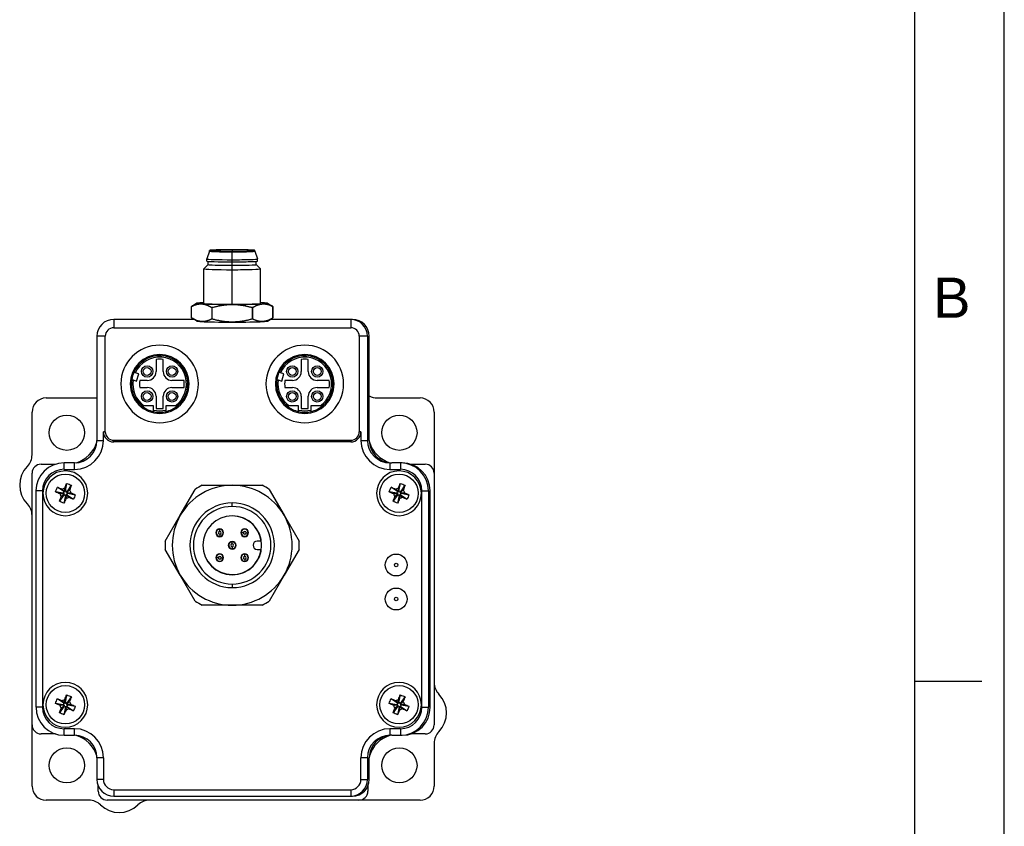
# Model space of a CAD drawing. Extents: x 0 to 21, y 0 to 16.
# Tile 4 of 5: x 15.5 to 21, y 3.2 to 7.7. Entities that reach past the tile are written whole.
import ezdxf

# ---------------------------------------------------------------- set-up
doc = ezdxf.new("R2010")
doc.units = 0
doc.header["$MEASUREMENT"] = 0
for name, color, linetype in [('CONTINUOUS', 7, 'CONTINUOUS'), ('TANGENT_EDGES', 7, 'CONTINUOUS'), ('VISIBLE', 7, 'CONTINUOUS')]:
    doc.layers.add(name, color=color, linetype=linetype)

# ---------------------------------------------------------------- blocks, each defined once
blk = doc.blocks.new('BLOCK20')
at = {"layer": 'CONTINUOUS'}
for p, q in [((21, 0), (21, 16)), ((20.5, 0.75), (20.5, 15.25)), ((20.5, 4), (20.875, 4))]:
    blk.add_line(p, q, dxfattribs=at)
at = {"layer": 'CONTINUOUS', "insert": (20.6026, 6.1387), "char_height": 0.224044, "attachment_point": 4}
blk.add_mtext('{\\fArial|b0|i0|c0|p0;\\C7;B}{\\fArial|b0|i0|c0|p0;\\C7;}', dxfattribs=at)

msp = doc.modelspace()

# ---------------------------------------------------------------- linework, layer by layer
at = {"layer": 'TANGENT_EDGES'}
for p, q in [((16.6909, 6.4061), (16.6909, 6.399)), ((16.6909, 6.3947), (16.6909, 6.3986)), ((16.6909, 6.3509), (16.6909, 6.3947)), ((16.6909, 6.3391), (16.6909, 6.3509)), ((16.6909, 6.3196), (16.6909, 6.3391)), ((16.6909, 6.2953), (16.6909, 6.3196)), ((16.6909, 6.1025), (16.6909, 6.2953)), ((16.0297, 6.0177), (16.0297, 5.9714)), ((17.3522, 6.0177), (17.3522, 5.9714)), ((15.9822, 5.924), (15.9359, 5.924)), ((17.4459, 5.924), (17.3996, 5.924)), ((15.9822, 5.3915), (15.9723, 5.3915)), ((17.4095, 5.3915), (17.3996, 5.3915)), ((15.9359, 5.3427), (15.9723, 5.3427)), ((16.0297, 5.3341), (16.0297, 5.344)), ((17.3522, 5.344), (17.3522, 5.3341)), ((17.4095, 5.3427), (17.4459, 5.3427)), ((15.7522, 5.1813), (15.7522, 5.2177)), ((15.8109, 5.1813), (15.8109, 5.2177)), ((17.5709, 5.2177), (17.5709, 5.1813)), ((17.6297, 5.2177), (17.6297, 5.1813)), ((15.6323, 5.0615), (15.5959, 5.0615)), ((17.7495, 5.0615), (17.7859, 5.0615)), ((16.6909, 4.9742), (16.6909, 4.9939)), ((16.6213, 4.847), (16.6213, 4.8476)), ((16.6213, 4.8352), (16.6213, 4.847)), ((16.6213, 4.8194), (16.6213, 4.8076)), ((16.6213, 4.8076), (16.6213, 4.807)), ((16.7408, 4.8273), (16.7403, 4.8273)), ((16.7527, 4.8273), (16.7408, 4.8273)), ((16.7684, 4.8273), (16.7802, 4.8273)), ((16.7802, 4.8273), (16.7808, 4.8273)), ((16.6909, 4.7774), (16.6909, 4.778)), ((16.6909, 4.7656), (16.6909, 4.7774)), ((16.6909, 4.7498), (16.6909, 4.738)), ((16.6909, 4.738), (16.6909, 4.7374)), ((16.6016, 4.6881), (16.6011, 4.6881)), ((16.6135, 4.6881), (16.6016, 4.6881)), ((16.6292, 4.6881), (16.641, 4.6881)), ((16.641, 4.6881), (16.6416, 4.6881)), ((16.7605, 4.7078), (16.7605, 4.7084)), ((16.7605, 4.696), (16.7605, 4.7078)), ((16.7605, 4.6802), (16.7605, 4.6684)), ((16.7605, 4.6684), (16.7605, 4.6678)), ((16.6909, 4.5412), (16.6909, 4.5215)), ((15.6323, 3.854), (15.5959, 3.854)), ((17.7495, 3.854), (17.7859, 3.854)), ((15.7522, 3.6977), (15.7522, 3.7341)), ((15.8109, 3.6977), (15.8109, 3.7341)), ((17.5709, 3.7341), (17.5709, 3.6977)), ((17.6297, 3.7341), (17.6297, 3.6977)), ((15.9723, 3.5727), (15.9359, 3.5727)), ((17.4459, 3.5727), (17.4095, 3.5727)), ((15.9723, 3.4515), (15.9359, 3.4515)), ((17.4095, 3.4515), (17.4459, 3.4515)), ((16.0297, 3.3941), (16.0297, 3.3577)), ((17.3522, 3.3941), (17.3522, 3.3577))]:
    msp.add_line(p, q, dxfattribs=at)
for centre in [(17.6059, 4.6477), (17.6059, 4.4577)]:
    msp.add_circle(centre, 0.00999, dxfattribs=at)
for centre, radius, start, end in [((16.2859, 5.6577), 0.1496, 305.3345, 155.5587), ((17.0959, 5.6577), 0.1496, 305.3345, 155.5587), ((16.2859, 5.6577), 0.1496, 171.4413, 234.6655), ((17.0959, 5.6577), 0.1496, 171.4413, 234.6655), ((16.2859, 5.6577), 0.1496, 256.6874, 283.3126), ((17.0959, 5.6577), 0.1496, 256.6874, 283.3126), ((16.6213, 4.8273), 0.00787, 90, 270), ((16.6213, 4.8273), 0.00787, 270, 90), ((16.7605, 4.8273), 0.00787, 360, 180), ((16.7605, 4.8273), 0.00787, 180, 360), ((16.6909, 4.7577), 0.00787, 90, 270), ((16.6909, 4.7577), 0.00787, 270, 90), ((16.6213, 4.6881), 0.00787, 0, 180), ((16.6213, 4.6881), 0.00787, 180, 0), ((16.7605, 4.6881), 0.00787, 90, 270), ((16.7605, 4.6881), 0.00787, 270, 90)]:
    msp.add_arc(centre, radius, start, end, dxfattribs=at)
at = {"layer": 'VISIBLE'}
for p, q in [((16.5649, 6.3986), (16.5492, 6.3554)), ((16.5649, 6.3986), (16.5649, 6.4025)), ((16.8169, 6.3986), (16.8169, 6.4025)), ((16.8169, 6.3986), (16.8327, 6.3554)), ((16.5571, 6.3239), (16.5335, 6.3004)), ((16.5492, 6.3435), (16.5492, 6.3553)), ((16.5571, 6.3238), (16.5571, 6.3421)), ((16.8248, 6.3238), (16.8248, 6.3421)), ((16.8248, 6.3239), (16.8483, 6.3004)), ((16.8327, 6.3435), (16.8327, 6.3553)), ((16.5335, 6.1074), (16.5335, 6.3002)), ((16.8484, 6.1074), (16.8484, 6.3002)), ((16.4944, 6.1078), (16.4706, 6.094)), ((16.8875, 6.1078), (16.9113, 6.094)), ((16.4646, 6.0261), (16.4646, 6.0904)), ((16.4646, 6.026), (16.4646, 6.0903)), ((16.5763, 6.0842), (16.5763, 6.02)), ((16.5791, 6.0842), (16.5763, 6.0842)), ((16.5791, 6.0199), (16.5791, 6.0842)), ((16.8027, 6.0842), (16.8027, 6.0199)), ((16.8055, 6.0842), (16.8027, 6.0842)), ((16.8055, 6.02), (16.8055, 6.0842)), ((16.9173, 6.0261), (16.9173, 6.0904)), ((16.9173, 6.0903), (16.9173, 6.026)), ((16.4787, 6.0177), (16.0297, 6.0177)), ((16.4944, 6.0087), (16.4706, 6.0224)), ((16.5791, 6.0199), (16.5763, 6.02)), ((16.8055, 6.02), (16.8027, 6.0199)), ((16.8875, 6.0087), (16.9113, 6.0224)), ((17.3522, 6.0177), (16.9031, 6.0177)), ((17.3622, 6.0177), (17.3522, 6.0177)), ((16.0297, 5.9714), (17.3522, 5.9714)), ((15.9359, 5.924), (15.9359, 5.3427)), ((15.9822, 5.3915), (15.9822, 5.924)), ((17.3996, 5.924), (17.3996, 5.3915)), ((17.4459, 5.924), (17.4459, 5.3427)), ((17.4559, 5.3427), (17.4559, 5.924)), ((16.2662, 5.7941), (16.2662, 5.7266)), ((16.3056, 5.7266), (16.3056, 5.7941)), ((17.0762, 5.7941), (17.0762, 5.7266)), ((17.1156, 5.7266), (17.1156, 5.7941)), ((16.1497, 5.7196), (16.1421, 5.7219)), ((16.1691, 5.7139), (16.1497, 5.7196)), ((16.9597, 5.7196), (16.9521, 5.7219)), ((16.9791, 5.7139), (16.9597, 5.7196)), ((16.1304, 5.6822), (16.138, 5.68)), ((16.138, 5.68), (16.1574, 5.6742)), ((16.1574, 5.6742), (16.1691, 5.7139)), ((16.217, 5.6774), (16.1755, 5.6774)), ((16.4223, 5.6774), (16.3548, 5.6774)), ((16.9404, 5.6822), (16.948, 5.68)), ((16.948, 5.68), (16.9674, 5.6742)), ((16.9674, 5.6742), (16.9791, 5.7139)), ((17.027, 5.6774), (16.9855, 5.6774)), ((17.2323, 5.6774), (17.1648, 5.6774)), ((16.1755, 5.638), (16.217, 5.638)), ((16.3548, 5.638), (16.4223, 5.638)), ((16.9855, 5.638), (17.027, 5.638)), ((17.1648, 5.638), (17.2323, 5.638)), ((15.6526, 5.5798), (15.9359, 5.5798)), ((16.2662, 5.5888), (16.2662, 5.5213)), ((16.3056, 5.5213), (16.3056, 5.5888)), ((17.0762, 5.5888), (17.0762, 5.5213)), ((17.1156, 5.5213), (17.1156, 5.5888)), ((17.5006, 5.5798), (17.7392, 5.5798)), ((15.5739, 5.2624), (15.5739, 5.501)), ((16.1873, 5.5357), (16.1864, 5.5357)), ((16.1994, 5.5357), (16.1873, 5.5357)), ((16.2515, 5.5357), (16.1994, 5.5357)), ((16.2515, 5.5121), (16.2515, 5.5357)), ((16.2515, 5.504), (16.2515, 5.5121)), ((16.3725, 5.5357), (16.3204, 5.5357)), ((16.3204, 5.5357), (16.3204, 5.5121)), ((16.3204, 5.5121), (16.3204, 5.504)), ((16.3855, 5.5357), (16.3725, 5.5357)), ((16.9973, 5.5357), (16.9964, 5.5357)), ((17.0094, 5.5357), (16.9973, 5.5357)), ((17.0615, 5.5357), (17.0094, 5.5357)), ((17.0615, 5.5121), (17.0615, 5.5357)), ((17.0615, 5.504), (17.0615, 5.5121)), ((17.1304, 5.5357), (17.1304, 5.5121)), ((17.1825, 5.5357), (17.1304, 5.5357)), ((17.1304, 5.5121), (17.1304, 5.504)), ((17.1955, 5.5357), (17.1825, 5.5357)), ((17.818, 5.501), (17.818, 5.1602)), ((15.9723, 5.3427), (15.9723, 5.3915)), ((17.4095, 5.3915), (17.4095, 5.3427)), ((16.0297, 5.344), (17.3522, 5.344)), ((17.3522, 5.3341), (16.0297, 5.3341)), ((15.6239, 5.2102), (15.7044, 5.2102)), ((15.8109, 5.2177), (15.7522, 5.2177)), ((15.7522, 5.1813), (15.8109, 5.1813)), ((17.5709, 5.2177), (17.5809, 5.2177)), ((17.5709, 5.1813), (17.6297, 5.1813)), ((17.6297, 5.2177), (17.5809, 5.2177)), ((17.6397, 5.2177), (17.6297, 5.2177)), ((17.6874, 5.2102), (17.768, 5.2102)), ((15.5739, 3.7552), (15.5739, 5.1602)), ((17.818, 5.1602), (17.818, 3.7552)), ((15.5959, 5.0615), (15.5959, 3.854)), ((15.6323, 5.0615), (15.6323, 3.854)), ((15.7471, 5.0475), (15.7048, 5.0557)), ((15.751, 5.057), (15.7153, 5.0811)), ((15.7568, 5.0546), (15.7415, 5.071)), ((15.751, 5.057), (15.7471, 5.0475)), ((15.7568, 5.0546), (15.751, 5.057)), ((15.7573, 5.0548), (15.7565, 5.0772)), ((15.7597, 5.0606), (15.7573, 5.0548)), ((15.7597, 5.0606), (15.7679, 5.1029)), ((15.7692, 5.0567), (15.7597, 5.0606)), ((15.7668, 5.0508), (15.7832, 5.0661)), ((15.7668, 5.0508), (15.7692, 5.0567)), ((15.7692, 5.0567), (15.7933, 5.0924)), ((16.4011, 4.925), (16.4846, 5.0697)), ((16.5239, 5.0924), (16.6909, 5.0924)), ((16.6909, 5.0924), (16.858, 5.0924)), ((16.8972, 5.0697), (16.9807, 4.925)), ((17.6091, 5.0475), (17.5668, 5.0557)), ((17.613, 5.057), (17.5773, 5.0811)), ((17.6188, 5.0546), (17.6035, 5.071)), ((17.613, 5.057), (17.6091, 5.0475)), ((17.6188, 5.0546), (17.613, 5.057)), ((17.6193, 5.0548), (17.6185, 5.0772)), ((17.6217, 5.0606), (17.6193, 5.0548)), ((17.6217, 5.0606), (17.6299, 5.1029)), ((17.6312, 5.0567), (17.6217, 5.0606)), ((17.6288, 5.0508), (17.6452, 5.0661)), ((17.6288, 5.0508), (17.6312, 5.0567)), ((17.6312, 5.0567), (17.6553, 5.0924)), ((17.7495, 3.854), (17.7495, 5.0615)), ((17.7859, 5.0615), (17.7859, 3.854)), ((17.7959, 3.854), (17.7959, 5.0615)), ((15.7507, 5.0388), (15.7265, 5.0031)), ((15.7529, 5.0451), (15.7304, 5.0443)), ((15.7531, 5.0446), (15.7366, 5.0293)), ((15.7471, 5.0475), (15.7529, 5.0451)), ((15.7531, 5.0446), (15.7507, 5.0388)), ((15.7507, 5.0388), (15.7601, 5.0348)), ((15.7601, 5.0348), (15.7519, 4.9925)), ((15.7529, 5.0451), (15.7531, 5.0446)), ((15.7573, 5.0548), (15.7568, 5.0546)), ((15.7601, 5.0348), (15.7625, 5.0407)), ((15.7625, 5.0407), (15.7631, 5.0409)), ((15.7625, 5.0407), (15.7634, 5.0182)), ((15.7631, 5.0409), (15.7689, 5.0385)), ((15.7631, 5.0409), (15.7783, 5.0244)), ((15.767, 5.0503), (15.7668, 5.0508)), ((15.767, 5.0503), (15.7894, 5.0511)), ((15.7728, 5.0479), (15.767, 5.0503)), ((15.7689, 5.0385), (15.7728, 5.0479)), ((15.7689, 5.0385), (15.8046, 5.0143)), ((15.7728, 5.0479), (15.8151, 5.0397)), ((17.6127, 5.0388), (17.5885, 5.0031)), ((17.6149, 5.0451), (17.5924, 5.0443)), ((17.6151, 5.0446), (17.5986, 5.0293)), ((17.6091, 5.0475), (17.6149, 5.0451)), ((17.6151, 5.0446), (17.6127, 5.0388)), ((17.6127, 5.0388), (17.6221, 5.0348)), ((17.6221, 5.0348), (17.6139, 4.9925)), ((17.6149, 5.0451), (17.6151, 5.0446)), ((17.6193, 5.0548), (17.6188, 5.0546)), ((17.6221, 5.0348), (17.6245, 5.0407)), ((17.6245, 5.0407), (17.6251, 5.0409)), ((17.6245, 5.0407), (17.6254, 5.0182)), ((17.6251, 5.0409), (17.6309, 5.0385)), ((17.6251, 5.0409), (17.6404, 5.0244)), ((17.629, 5.0503), (17.6288, 5.0508)), ((17.629, 5.0503), (17.6514, 5.0511)), ((17.6348, 5.0479), (17.629, 5.0503)), ((17.6309, 5.0385), (17.6348, 5.0479)), ((17.6309, 5.0385), (17.6666, 5.0143)), ((17.6348, 5.0479), (17.6771, 5.0397)), ((16.3176, 4.7804), (16.4011, 4.925)), ((16.9807, 4.925), (17.0643, 4.7804)), ((16.8526, 4.7813), (16.8307, 4.7813)), ((16.4011, 4.5904), (16.3176, 4.735)), ((16.8307, 4.7341), (16.8526, 4.7341)), ((17.0643, 4.735), (16.9807, 4.5904)), ((16.4846, 4.4457), (16.4011, 4.5904)), ((16.9807, 4.5904), (16.8972, 4.4457)), ((16.6909, 4.4231), (16.5239, 4.4231)), ((16.858, 4.4231), (16.6909, 4.4231)), ((15.7597, 3.8806), (15.7679, 3.9229)), ((15.7692, 3.8767), (15.7933, 3.9124)), ((17.6217, 3.8806), (17.6299, 3.9229)), ((17.6312, 3.8767), (17.6553, 3.9124)), ((15.7471, 3.8675), (15.7048, 3.8757)), ((15.751, 3.877), (15.7153, 3.9011)), ((15.7507, 3.8588), (15.7265, 3.8231)), ((15.7529, 3.8651), (15.7304, 3.8643)), ((15.7531, 3.8646), (15.7366, 3.8493)), ((15.7568, 3.8746), (15.7415, 3.891)), ((15.751, 3.877), (15.7471, 3.8675)), ((15.7471, 3.8675), (15.7529, 3.8651)), ((15.7531, 3.8646), (15.7507, 3.8588)), ((15.7507, 3.8588), (15.7601, 3.8548)), ((15.7568, 3.8746), (15.751, 3.877)), ((15.7601, 3.8548), (15.7519, 3.8125)), ((15.7529, 3.8651), (15.7531, 3.8646)), ((15.7573, 3.8748), (15.7565, 3.8972)), ((15.7573, 3.8748), (15.7568, 3.8746)), ((15.7597, 3.8806), (15.7573, 3.8748)), ((15.7692, 3.8767), (15.7597, 3.8806)), ((15.7601, 3.8548), (15.7625, 3.8607)), ((15.7625, 3.8607), (15.7631, 3.8609)), ((15.7625, 3.8607), (15.7634, 3.8382)), ((15.7631, 3.8609), (15.7689, 3.8585)), ((15.7631, 3.8609), (15.7783, 3.8444)), ((15.7668, 3.8708), (15.7832, 3.8861)), ((15.7668, 3.8708), (15.7692, 3.8767)), ((15.767, 3.8703), (15.7668, 3.8708)), ((15.767, 3.8703), (15.7894, 3.8711)), ((15.7728, 3.8679), (15.767, 3.8703)), ((15.7689, 3.8585), (15.7728, 3.8679)), ((15.7689, 3.8585), (15.8046, 3.8343)), ((15.7728, 3.8679), (15.8151, 3.8597)), ((17.6091, 3.8675), (17.5668, 3.8757)), ((17.613, 3.877), (17.5773, 3.9011)), ((17.6127, 3.8588), (17.5885, 3.8231)), ((17.6149, 3.8651), (17.5924, 3.8643)), ((17.6151, 3.8646), (17.5986, 3.8493)), ((17.6188, 3.8746), (17.6035, 3.891)), ((17.613, 3.877), (17.6091, 3.8675)), ((17.6091, 3.8675), (17.6149, 3.8651)), ((17.6151, 3.8646), (17.6127, 3.8588)), ((17.6127, 3.8588), (17.6221, 3.8548)), ((17.6188, 3.8746), (17.613, 3.877)), ((17.6221, 3.8548), (17.6139, 3.8125)), ((17.6149, 3.8651), (17.6151, 3.8646)), ((17.6193, 3.8748), (17.6185, 3.8972)), ((17.6193, 3.8748), (17.6188, 3.8746)), ((17.6217, 3.8806), (17.6193, 3.8748)), ((17.6312, 3.8767), (17.6217, 3.8806)), ((17.6221, 3.8548), (17.6245, 3.8607)), ((17.6245, 3.8607), (17.6251, 3.8609)), ((17.6245, 3.8607), (17.6254, 3.8382)), ((17.6251, 3.8609), (17.6404, 3.8444)), ((17.6251, 3.8609), (17.6309, 3.8585)), ((17.6288, 3.8708), (17.6452, 3.8861)), ((17.6288, 3.8708), (17.6312, 3.8767)), ((17.629, 3.8703), (17.6288, 3.8708)), ((17.629, 3.8703), (17.6514, 3.8711)), ((17.6348, 3.8679), (17.629, 3.8703)), ((17.6309, 3.8585), (17.6348, 3.8679)), ((17.6309, 3.8585), (17.6666, 3.8343)), ((17.6348, 3.8679), (17.6771, 3.8597)), ((15.5739, 3.4144), (15.5739, 3.7552)), ((15.7044, 3.7052), (15.6239, 3.7052)), ((15.8109, 3.7341), (15.7522, 3.7341)), ((15.7522, 3.6977), (15.8109, 3.6977)), ((17.6297, 3.7341), (17.5709, 3.7341)), ((17.5809, 3.6977), (17.5709, 3.6977)), ((17.5809, 3.6977), (17.6297, 3.6977)), ((17.6297, 3.6977), (17.6397, 3.6977)), ((17.768, 3.7052), (17.6874, 3.7052)), ((17.818, 3.6531), (17.818, 3.4144)), ((15.9359, 3.5727), (15.9359, 3.4515)), ((15.9723, 3.5727), (15.9723, 3.4515)), ((17.4095, 3.4515), (17.4095, 3.5727)), ((17.4459, 3.5727), (17.4459, 3.4515)), ((17.4559, 3.4515), (17.4559, 3.5727)), ((15.9434, 3.3857), (15.9434, 3.4148)), ((17.4485, 3.4148), (17.4485, 3.3857)), ((16.0297, 3.3941), (17.3522, 3.3941)), ((16.0297, 3.3577), (17.3522, 3.3577)), ((17.3522, 3.3577), (17.3622, 3.3577)), ((15.8913, 3.3357), (15.6526, 3.3357)), ((17.3985, 3.3357), (15.9934, 3.3357)), ((17.7392, 3.3357), (17.3985, 3.3357))]:
    msp.add_line(p, q, dxfattribs=at)
for centre, radius in [((16.2162, 5.7274), 0.0315), ((16.2162, 5.7274), 0.0217), ((16.3556, 5.7274), 0.0315), ((16.3556, 5.7274), 0.0217), ((17.0262, 5.7274), 0.0315), ((17.0262, 5.7274), 0.0217), ((17.1656, 5.7274), 0.0315), ((17.1656, 5.7274), 0.0217), ((16.2162, 5.588), 0.0315), ((16.2162, 5.588), 0.0217), ((16.3556, 5.588), 0.0315), ((16.3556, 5.588), 0.0217), ((17.0262, 5.588), 0.0315), ((17.0262, 5.588), 0.0217), ((17.1656, 5.588), 0.0315), ((17.1656, 5.588), 0.0217), ((15.768, 5.3857), 0.0984), ((17.6239, 5.3857), 0.0984), ((15.7599, 5.0477), 0.1071), ((17.6219, 5.0477), 0.1071), ((17.6059, 4.6477), 0.061), ((17.6059, 4.4577), 0.061), ((15.7599, 3.8677), 0.1071), ((17.6219, 3.8677), 0.1071), ((15.768, 3.5298), 0.0984), ((17.6239, 3.5298), 0.0984)]:
    msp.add_circle(centre, radius, dxfattribs=at)
for centre, radius, start, end in [((16.0297, 5.924), 0.0938, 90, 180), ((17.3522, 5.924), 0.0938, 0, 90), ((17.3622, 5.924), 0.0938, 0, 90), ((16.0297, 5.924), 0.0475, 90, 180), ((17.3522, 5.924), 0.0475, 0, 90), ((16.2859, 5.6577), 0.2165, 0, 180), ((17.0959, 5.6577), 0.2165, 0, 180), ((16.2859, 5.6577), 0.164, 0, 180), ((16.2859, 5.6577), 0.1575, 309.195, 155.9582), ((16.2859, 5.6577), 0.1378, 81.7868, 98.2132), ((17.0959, 5.6577), 0.164, 0, 180), ((17.0959, 5.6577), 0.1575, 309.195, 155.9582), ((17.0959, 5.6577), 0.1378, 81.7868, 98.2132), ((16.2859, 5.6577), 0.1575, 155.9582, 171.0418), ((16.217, 5.7266), 0.0492, 270, 0), ((16.3548, 5.7266), 0.0492, 180, 270), ((17.0959, 5.6577), 0.1575, 155.9582, 171.0418), ((17.027, 5.7266), 0.0492, 270, 0), ((17.1648, 5.7266), 0.0492, 180, 270), ((16.2859, 5.6577), 0.1575, 171.0418, 230.805), ((16.2859, 5.6577), 0.1122, 169.8958, 190.1042), ((16.2859, 5.6577), 0.1378, 351.7868, 8.2132), ((17.0959, 5.6577), 0.1575, 171.0418, 230.805), ((17.0959, 5.6577), 0.1122, 169.8958, 190.1042), ((17.0959, 5.6577), 0.1378, 351.7868, 8.2132), ((16.2859, 5.6577), 0.2165, 180, 0), ((16.2859, 5.6577), 0.164, 180, 0), ((16.217, 5.5888), 0.0492, 0, 90), ((16.3548, 5.5888), 0.0492, 90, 180), ((17.0959, 5.6577), 0.2165, 180, 0), ((17.0959, 5.6577), 0.164, 180, 0), ((17.027, 5.5888), 0.0492, 0, 90), ((17.1648, 5.5888), 0.0492, 90, 180), ((15.6526, 5.501), 0.0787, 90, 180), ((17.5006, 5.6723), 0.0925, 241.1519, 270), ((17.7392, 5.501), 0.0787, 0, 90), ((16.2859, 5.6577), 0.1575, 230.805, 257.3644), ((16.2859, 5.6577), 0.1575, 257.3644, 282.6356), ((16.2859, 5.6577), 0.1378, 261.7868, 278.2132), ((16.2859, 5.6577), 0.1575, 282.6356, 309.195), ((17.0959, 5.6577), 0.1575, 230.805, 257.3644), ((17.0959, 5.6577), 0.1575, 257.3644, 282.6356), ((17.0959, 5.6577), 0.1378, 261.7868, 278.2132), ((17.0959, 5.6577), 0.1575, 282.6356, 309.195), ((16.0297, 5.3915), 0.0574, 180, 270), ((16.0297, 5.3915), 0.0475, 180, 270), ((17.3522, 5.3915), 0.0475, 270, 0), ((17.3522, 5.3915), 0.0574, 270, 0), ((15.8109, 5.3427), 0.1614, 270, 0), ((15.8109, 5.3427), 0.125, 270, 0), ((15.7688, 5.3849), 0.1746, 287.2438, 342.7562), ((17.5709, 5.3427), 0.1614, 180, 270), ((17.5709, 5.3427), 0.125, 180, 270), ((17.5809, 5.3427), 0.125, 180, 270), ((17.6231, 5.3849), 0.1746, 197.2438, 252.7562), ((15.4814, 5.2624), 0.0925, 315.6491, 0), ((15.6545, 5.0931), 0.1496, 135.6491, 224.3509), ((15.6239, 5.1602), 0.05, 90, 180), ((15.7522, 5.0615), 0.1563, 90, 180), ((15.7522, 5.0615), 0.1199, 90, 180), ((15.7599, 5.0477), 0.125, 360, 180), ((17.6219, 5.0477), 0.125, 0, 180), ((17.6297, 5.0615), 0.1562, 0, 90), ((17.6297, 5.0615), 0.1199, 0, 90), ((17.6397, 5.0615), 0.1562, 360, 90), ((17.768, 5.1602), 0.05, 0, 90), ((16.6909, 4.7577), 0.3346, 90, 150), ((16.6909, 4.7577), 0.374, 116.5254, 123.4746), ((16.6909, 4.7577), 0.3346, 30, 90), ((16.6909, 4.7577), 0.374, 56.5254, 63.4746), ((15.7599, 5.0477), 0.125, 180, 360), ((17.6219, 5.0477), 0.125, 180, 0), ((15.4814, 4.9238), 0.0925, 0, 44.3509), ((16.6909, 4.7577), 0.2362, 90, 270), ((16.6909, 4.7577), 0.2165, 90, 270), ((16.6909, 4.7577), 0.2362, 270, 90), ((16.6909, 4.7577), 0.2165, 270, 90), ((16.6909, 4.7577), 0.3346, 150, 210), ((16.6909, 4.7577), 0.1644, 90, 270), ((16.6909, 4.7577), 0.1634, 90, 270), ((16.6909, 4.7577), 0.1644, 270, 90), ((16.6909, 4.7577), 0.1634, 8.3129, 90), ((16.6909, 4.7577), 0.3346, 330, 30), ((16.6213, 4.8273), 0.0217, 90, 270), ((16.6213, 4.8273), 0.0203, 90, 270), ((16.6213, 4.8273), 0.0197, 90, 270), ((16.6213, 4.8273), 0.0217, 270, 90), ((16.6213, 4.8273), 0.0203, 270, 90), ((16.6213, 4.8273), 0.0197, 270, 90), ((16.7605, 4.8273), 0.0217, 90, 270), ((16.7605, 4.8273), 0.0203, 360, 180), ((16.7605, 4.8273), 0.0197, 360, 180), ((16.7605, 4.8273), 0.0217, 270, 90), ((16.7605, 4.8273), 0.0203, 180, 360), ((16.7605, 4.8273), 0.0197, 180, 360), ((16.8307, 4.7577), 0.0236, 90, 270), ((16.6909, 4.7577), 0.374, 176.5254, 183.4746), ((16.6909, 4.7577), 0.0217, 90, 270), ((16.6909, 4.7577), 0.0203, 90, 270), ((16.6909, 4.7577), 0.0197, 90, 270), ((16.6909, 4.7577), 0.0217, 270, 90), ((16.6909, 4.7577), 0.0203, 270, 90), ((16.6909, 4.7577), 0.0197, 270, 90), ((16.6909, 4.7577), 0.1634, 270, 351.6871), ((16.6909, 4.7577), 0.374, 356.5254, 3.4746), ((16.6213, 4.6881), 0.0217, 90, 270), ((16.6213, 4.6881), 0.0203, 0, 180), ((16.6213, 4.6881), 0.0203, 180, 0), ((16.6213, 4.6881), 0.0197, 0, 180), ((16.6213, 4.6881), 0.0197, 180, 0), ((16.6213, 4.6881), 0.0217, 270, 90), ((16.7605, 4.6881), 0.0217, 90, 270), ((16.7605, 4.6881), 0.0203, 90, 270), ((16.7605, 4.6881), 0.0197, 90, 270), ((16.7605, 4.6881), 0.0217, 270, 90), ((16.7605, 4.6881), 0.0203, 270, 90), ((16.7605, 4.6881), 0.0197, 270, 90), ((16.6909, 4.7577), 0.3346, 210, 270), ((16.6909, 4.7577), 0.3346, 270, 330), ((16.6909, 4.7577), 0.374, 236.5254, 243.4746), ((16.6909, 4.7577), 0.374, 296.5254, 303.4746), ((15.7599, 3.8677), 0.125, 360, 180), ((17.6219, 3.8677), 0.125, 360, 180), ((17.9105, 3.9916), 0.0925, 180, 224.3509), ((17.7374, 3.8223), 0.1496, 315.6491, 44.3509), ((15.7522, 3.854), 0.1562, 180, 270), ((15.7522, 3.854), 0.1199, 180, 270), ((15.7599, 3.8677), 0.125, 180, 360), ((17.6219, 3.8677), 0.125, 180, 360), ((17.6297, 3.854), 0.1199, 270, 360), ((17.6297, 3.854), 0.1562, 270, 360), ((17.6397, 3.854), 0.1563, 270, 360), ((15.6239, 3.7552), 0.05, 180, 270), ((17.768, 3.7552), 0.05, 270, 360), ((15.8109, 3.5727), 0.1614, 360, 90), ((15.8109, 3.5727), 0.125, 360, 90), ((15.7688, 3.5305), 0.1746, 17.2438, 72.7562), ((17.5709, 3.5727), 0.1614, 90, 180), ((17.5709, 3.5727), 0.125, 90, 180), ((17.5809, 3.5727), 0.125, 90, 180), ((17.6231, 3.5305), 0.1746, 107.2438, 162.7562), ((17.9105, 3.6531), 0.0925, 135.6491, 180), ((15.6526, 3.4144), 0.0787, 180, 270), ((16.0297, 3.4515), 0.0938, 180, 270), ((16.0297, 3.4515), 0.0574, 180, 270), ((17.3522, 3.4515), 0.0574, 270, 360), ((17.3522, 3.4515), 0.0938, 270, 360), ((17.3622, 3.4515), 0.0938, 270, 360), ((17.7392, 3.4144), 0.0787, 270, 0), ((15.9934, 3.3857), 0.05, 180, 270), ((17.3985, 3.3857), 0.05, 270, 360), ((15.8913, 3.2431), 0.0925, 45.6491, 90), ((16.0605, 3.4163), 0.1496, 225.6491, 314.3509), ((16.2298, 3.2431), 0.0925, 90, 134.3509)]:
    msp.add_arc(centre, radius, start, end, dxfattribs=at)
for centre, major_axis, start_param, end_param in [((16.6909, 6.4025), (-0.126, 0), -1.570796, 0), ((16.6909, 6.4025), (-0.126, 0), 0, 1.570796), ((16.6909, 6.3986), (-0.126, 0), 0, 1.570796), ((16.6909, 6.4025), (-0.1142, 0), -1.570796, 0), ((16.6909, 6.4025), (-0.1142, 0), 0, 1.570796), ((16.6909, 6.4025), (-0.126, 0), -3.141593, -1.570796), ((16.6909, 6.4025), (-0.1142, 0), -3.141593, -1.570796), ((16.6909, 6.4025), (-0.126, 0), 1.570796, 3.141593), ((16.6909, 6.4025), (-0.1142, 0), 1.570796, 3.141593), ((16.6909, 6.3986), (-0.126, 0), 1.570796, 3.141593), ((16.6909, 6.3553), (-0.1417, 0), -0.011428, 0), ((16.6909, 6.3553), (-0.1417, 0), 0, 1.570796), ((16.6909, 6.3435), (-0.1417, 0), 0, 1.570796), ((16.6909, 6.3238), (-0.1339, 0), 0, 1.570796), ((16.6909, 6.3553), (-0.1417, 0), 1.570796, 3.141593), ((16.6909, 6.3435), (-0.1417, 0), 1.570796, 3.141593), ((16.6909, 6.3238), (-0.1339, 0), 1.570796, 3.141593), ((16.6909, 6.3553), (-0.1417, 0), -3.141593, -3.130165), ((16.6909, 6.3002), (-0.1575, 0), -0.031431, 0), ((16.6909, 6.3002), (-0.1575, 0), 0, 1.570796), ((16.6909, 6.3002), (-0.1575, 0), 1.570796, 3.141593), ((16.6909, 6.3002), (-0.1575, 0), 3.141593, 3.173024), ((16.6909, 6.1074), (-0.1969, 0), -0.054459, 0.523599), ((16.6909, 6.1074), (-0.1969, 0), -0.523599, -0.054459), ((16.6909, 6.1074), (-0.1969, 0), -0.643501, -0.523599), ((16.6909, 6.1074), (-0.1969, 0), 0.523599, 1.570796), ((16.6909, 6.1074), (-0.1575, 0), 0, 1.570796), ((16.6909, 6.1074), (-0.1575, 0), 1.570796, 3.141593), ((16.6909, 6.1074), (-0.1969, 0), 1.570796, 2.617994), ((16.6909, 6.1074), (-0.1969, 0), -2.617994, -2.498092), ((16.6909, 6.1074), (-0.1969, 0), -3.087134, -2.617994), ((16.6909, 6.1074), (-0.1969, 0), 2.617994, 3.196051), ((16.6909, 6.0904), (-0.2264, 0), 0, 0.007124), ((16.6909, 6.0904), (-0.2264, 0), -0.007124, 0), ((16.6909, 6.0904), (-0.2264, 0), 3.141593, 3.148716), ((16.6909, 6.0904), (-0.2264, 0), 3.134469, 3.141593), ((16.6909, 6.0261), (-0.2264, 0), 0, 0.007124), ((16.6909, 6.009), (-0.1969, 0), 0.054459, 0.523599), ((16.6909, 6.009), (-0.1969, 0), 0.523599, 1.570796), ((16.6909, 6.009), (-0.1969, 0), 1.570796, 2.617994), ((16.6909, 6.009), (-0.1969, 0), 2.617994, 3.087134), ((16.6909, 6.0261), (-0.2264, 0), 3.134469, 3.141593)]:
    msp.add_ellipse(centre, major_axis=major_axis, ratio=0.031411, start_param=start_param, end_param=end_param, dxfattribs=at)
for points, weights in [([(16.4646, 6.0903), (16.4945, 6.1057), (16.5205, 6.1043)], [1, 1.03682206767, 1]), ([(16.5205, 6.1043), (16.5465, 6.1029), (16.5763, 6.0842)], [1, 1.03682206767, 1]), ([(16.5791, 6.0842), (16.6389, 6.1012), (16.6909, 6.1012)], [1, 1.03682206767, 1]), ([(16.6909, 6.1012), (16.7429, 6.1012), (16.8027, 6.0842)], [1, 1.03682206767, 1]), ([(16.8055, 6.0842), (16.8354, 6.1029), (16.8614, 6.1043)], [1, 1.03682206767, 1]), ([(16.8614, 6.1043), (16.8874, 6.1057), (16.9173, 6.0903)], [1, 1.03682206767, 1]), ([(16.4706, 6.094), (16.4676, 6.0923), (16.4646, 6.0904)], [1.00653592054, 1.00362478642, 1]), ([(16.9173, 6.0904), (16.9143, 6.0923), (16.9113, 6.094)], [1, 1.00362478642, 1.00653592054]), ([(16.4706, 6.0224), (16.4676, 6.0241), (16.4646, 6.026)], [1.00653592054, 1.00362478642, 1]), ([(16.5205, 6.006), (16.4969, 6.0072), (16.4706, 6.0224)], [1, 1.03319728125, 1.00653592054]), ([(16.5763, 6.02), (16.5465, 6.0045), (16.5205, 6.006)], [1, 1.03682206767, 1]), ([(16.6909, 6.0029), (16.6389, 6.0029), (16.5791, 6.0199)], [1, 1.03682206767, 1]), ([(16.8027, 6.0199), (16.7429, 6.0029), (16.6909, 6.0029)], [1, 1.03682206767, 1]), ([(16.8614, 6.006), (16.8354, 6.0045), (16.8055, 6.02)], [1, 1.03682206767, 1]), ([(16.9113, 6.0224), (16.8849, 6.0072), (16.8614, 6.006)], [1.00653592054, 1.03319728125, 1]), ([(16.9173, 6.026), (16.9143, 6.0241), (16.9113, 6.0224)], [1, 1.00362478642, 1.00653592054])]:
    msp.add_rational_spline(points, weights, degree=2, dxfattribs=at)
for points, knots in [([(15.7048, 5.0557), (15.7063, 5.06), (15.708, 5.0643), (15.7115, 5.0727), (15.7134, 5.0769), (15.7153, 5.0811)], [0, 0, 0, 0, 0.03491193, 0.03491193, 0.06984553, 0.06984553, 0.06984553, 0.06984553]), ([(15.7304, 5.0443), (15.7259, 5.0462), (15.7214, 5.0482), (15.7129, 5.052), (15.7088, 5.0539), (15.7048, 5.0557)], [0, 0, 0, 0, 0.03769119, 0.03769119, 0.07259017, 0.07259017, 0.07259017, 0.07259017]), ([(15.7153, 5.0811), (15.7194, 5.0796), (15.7235, 5.078), (15.7323, 5.0746), (15.7369, 5.0728), (15.7415, 5.071)], [0, 0, 0, 0, 0.03447207, 0.03447207, 0.07259019, 0.07259019, 0.07259019, 0.07259019]), ([(15.7415, 5.071), (15.744, 5.0721), (15.7465, 5.0731), (15.7515, 5.0752), (15.754, 5.0762), (15.7565, 5.0772)], [0, 0, 0, 0, 0.02060525, 0.02060525, 0.0412124, 0.0412124, 0.0412124, 0.0412124]), ([(15.7565, 5.0772), (15.7584, 5.0817), (15.7604, 5.0862), (15.7642, 5.0948), (15.7661, 5.0988), (15.7679, 5.1029)], [0, 0, 0, 0, 0.03769119, 0.03769119, 0.07259017, 0.07259017, 0.07259017, 0.07259017]), ([(15.7679, 5.1029), (15.7722, 5.1013), (15.7765, 5.0996), (15.785, 5.0961), (15.7892, 5.0943), (15.7933, 5.0924)], [0, 0, 0, 0, 0.03491193, 0.03491193, 0.06984553, 0.06984553, 0.06984553, 0.06984553]), ([(15.7933, 5.0924), (15.7918, 5.0882), (15.7902, 5.0841), (15.7869, 5.0754), (15.7851, 5.0708), (15.7832, 5.0661)], [0, 0, 0, 0, 0.03447207, 0.03447207, 0.07259019, 0.07259019, 0.07259019, 0.07259019]), ([(15.7832, 5.0661), (15.7843, 5.0636), (15.7853, 5.0612), (15.7874, 5.0562), (15.7884, 5.0537), (15.7894, 5.0511)], [0, 0, 0, 0, 0.02060525, 0.02060525, 0.0412124, 0.0412124, 0.0412124, 0.0412124]), ([(17.5668, 5.0557), (17.5683, 5.06), (17.57, 5.0643), (17.5735, 5.0727), (17.5754, 5.0769), (17.5773, 5.0811)], [0, 0, 0, 0, 0.03491193, 0.03491193, 0.06984553, 0.06984553, 0.06984553, 0.06984553]), ([(17.5924, 5.0443), (17.5879, 5.0462), (17.5834, 5.0482), (17.5749, 5.052), (17.5708, 5.0539), (17.5668, 5.0557)], [0, 0, 0, 0, 0.03769119, 0.03769119, 0.07259017, 0.07259017, 0.07259017, 0.07259017]), ([(17.5773, 5.0811), (17.5814, 5.0796), (17.5855, 5.078), (17.5943, 5.0746), (17.5989, 5.0728), (17.6035, 5.071)], [0, 0, 0, 0, 0.03447207, 0.03447207, 0.07259019, 0.07259019, 0.07259019, 0.07259019]), ([(17.6035, 5.071), (17.606, 5.0721), (17.6085, 5.0731), (17.6135, 5.0752), (17.616, 5.0762), (17.6185, 5.0772)], [0, 0, 0, 0, 0.02060525, 0.02060525, 0.0412124, 0.0412124, 0.0412124, 0.0412124]), ([(17.6185, 5.0772), (17.6205, 5.0817), (17.6224, 5.0862), (17.6262, 5.0948), (17.6281, 5.0988), (17.6299, 5.1029)], [0, 0, 0, 0, 0.03769119, 0.03769119, 0.07259017, 0.07259017, 0.07259017, 0.07259017]), ([(17.6299, 5.1029), (17.6342, 5.1013), (17.6385, 5.0996), (17.647, 5.0961), (17.6512, 5.0943), (17.6553, 5.0924)], [0, 0, 0, 0, 0.03491193, 0.03491193, 0.06984553, 0.06984553, 0.06984553, 0.06984553]), ([(17.6553, 5.0924), (17.6538, 5.0882), (17.6522, 5.0841), (17.6489, 5.0754), (17.6471, 5.0708), (17.6452, 5.0661)], [0, 0, 0, 0, 0.03447207, 0.03447207, 0.07259019, 0.07259019, 0.07259019, 0.07259019]), ([(17.6452, 5.0661), (17.6463, 5.0636), (17.6474, 5.0612), (17.6494, 5.0562), (17.6504, 5.0537), (17.6514, 5.0511)], [0, 0, 0, 0, 0.02060525, 0.02060525, 0.0412124, 0.0412124, 0.0412124, 0.0412124]), ([(15.7265, 5.0031), (15.7281, 5.0072), (15.7296, 5.0113), (15.733, 5.0201), (15.7348, 5.0247), (15.7366, 5.0293)], [0, 0, 0, 0, 0.03447207, 0.03447207, 0.07259019, 0.07259019, 0.07259019, 0.07259019]), ([(15.7519, 4.9925), (15.7476, 4.9941), (15.7434, 4.9958), (15.7349, 4.9993), (15.7307, 5.0012), (15.7265, 5.0031)], [0, 0, 0, 0, 0.03491193, 0.03491193, 0.06984553, 0.06984553, 0.06984553, 0.06984553]), ([(15.7366, 5.0293), (15.7356, 5.0318), (15.7345, 5.0343), (15.7324, 5.0393), (15.7314, 5.0418), (15.7304, 5.0443)], [0, 0, 0, 0, 0.02060525, 0.02060525, 0.0412124, 0.0412124, 0.0412124, 0.0412124]), ([(15.7634, 5.0182), (15.7614, 5.0137), (15.7594, 5.0092), (15.7556, 5.0007), (15.7538, 4.9966), (15.7519, 4.9925)], [0, 0, 0, 0, 0.03769119, 0.03769119, 0.07259017, 0.07259017, 0.07259017, 0.07259017]), ([(15.7783, 5.0244), (15.7759, 5.0233), (15.7734, 5.0223), (15.7684, 5.0202), (15.7659, 5.0192), (15.7634, 5.0182)], [0, 0, 0, 0, 0.02060525, 0.02060525, 0.0412124, 0.0412124, 0.0412124, 0.0412124]), ([(15.8046, 5.0143), (15.8005, 5.0159), (15.7963, 5.0174), (15.7876, 5.0208), (15.783, 5.0226), (15.7783, 5.0244)], [0, 0, 0, 0, 0.03447207, 0.03447207, 0.07259019, 0.07259019, 0.07259019, 0.07259019]), ([(15.7894, 5.0511), (15.7939, 5.0492), (15.7984, 5.0472), (15.807, 5.0434), (15.8111, 5.0416), (15.8151, 5.0397)], [0, 0, 0, 0, 0.03769119, 0.03769119, 0.07259017, 0.07259017, 0.07259017, 0.07259017]), ([(15.8151, 5.0397), (15.8135, 5.0354), (15.8118, 5.0312), (15.8083, 5.0227), (15.8065, 5.0185), (15.8046, 5.0143)], [0, 0, 0, 0, 0.03491193, 0.03491193, 0.06984553, 0.06984553, 0.06984553, 0.06984553]), ([(17.5885, 5.0031), (17.5901, 5.0072), (17.5916, 5.0113), (17.595, 5.0201), (17.5968, 5.0247), (17.5986, 5.0293)], [0, 0, 0, 0, 0.03447207, 0.03447207, 0.07259019, 0.07259019, 0.07259019, 0.07259019]), ([(17.6139, 4.9925), (17.6096, 4.9941), (17.6054, 4.9958), (17.5969, 4.9993), (17.5927, 5.0012), (17.5885, 5.0031)], [0, 0, 0, 0, 0.03491193, 0.03491193, 0.06984553, 0.06984553, 0.06984553, 0.06984553]), ([(17.5986, 5.0293), (17.5976, 5.0318), (17.5965, 5.0343), (17.5944, 5.0393), (17.5934, 5.0418), (17.5924, 5.0443)], [0, 0, 0, 0, 0.02060525, 0.02060525, 0.0412124, 0.0412124, 0.0412124, 0.0412124]), ([(17.6254, 5.0182), (17.6234, 5.0137), (17.6214, 5.0092), (17.6176, 5.0007), (17.6158, 4.9966), (17.6139, 4.9925)], [0, 0, 0, 0, 0.03769119, 0.03769119, 0.07259017, 0.07259017, 0.07259017, 0.07259017]), ([(17.6404, 5.0244), (17.6379, 5.0233), (17.6354, 5.0223), (17.6304, 5.0202), (17.6279, 5.0192), (17.6254, 5.0182)], [0, 0, 0, 0, 0.02060525, 0.02060525, 0.0412124, 0.0412124, 0.0412124, 0.0412124]), ([(17.6666, 5.0143), (17.6625, 5.0159), (17.6583, 5.0174), (17.6496, 5.0208), (17.645, 5.0226), (17.6404, 5.0244)], [0, 0, 0, 0, 0.03447207, 0.03447207, 0.07259019, 0.07259019, 0.07259019, 0.07259019]), ([(17.6514, 5.0511), (17.6559, 5.0492), (17.6604, 5.0472), (17.669, 5.0434), (17.6731, 5.0416), (17.6771, 5.0397)], [0, 0, 0, 0, 0.03769119, 0.03769119, 0.07259017, 0.07259017, 0.07259017, 0.07259017]), ([(17.6771, 5.0397), (17.6755, 5.0354), (17.6738, 5.0312), (17.6703, 5.0227), (17.6685, 5.0185), (17.6666, 5.0143)], [0, 0, 0, 0, 0.03491193, 0.03491193, 0.06984553, 0.06984553, 0.06984553, 0.06984553]), ([(15.7565, 3.8972), (15.7584, 3.9017), (15.7604, 3.9062), (15.7642, 3.9148), (15.7661, 3.9188), (15.7679, 3.9229)], [0, 0, 0, 0, 0.03769119, 0.03769119, 0.07259017, 0.07259017, 0.07259017, 0.07259017]), ([(15.7679, 3.9229), (15.7722, 3.9213), (15.7765, 3.9196), (15.785, 3.9161), (15.7892, 3.9143), (15.7933, 3.9124)], [0, 0, 0, 0, 0.03491193, 0.03491193, 0.06984553, 0.06984553, 0.06984553, 0.06984553]), ([(15.7933, 3.9124), (15.7918, 3.9082), (15.7902, 3.9041), (15.7869, 3.8954), (15.7851, 3.8908), (15.7832, 3.8861)], [0, 0, 0, 0, 0.03447207, 0.03447207, 0.07259019, 0.07259019, 0.07259019, 0.07259019]), ([(17.6185, 3.8972), (17.6205, 3.9017), (17.6224, 3.9062), (17.6262, 3.9148), (17.6281, 3.9188), (17.6299, 3.9229)], [0, 0, 0, 0, 0.03769119, 0.03769119, 0.07259017, 0.07259017, 0.07259017, 0.07259017]), ([(17.6299, 3.9229), (17.6342, 3.9213), (17.6385, 3.9196), (17.647, 3.9161), (17.6512, 3.9143), (17.6553, 3.9124)], [0, 0, 0, 0, 0.03491193, 0.03491193, 0.06984553, 0.06984553, 0.06984553, 0.06984553]), ([(17.6553, 3.9124), (17.6538, 3.9082), (17.6522, 3.9041), (17.6489, 3.8954), (17.6471, 3.8908), (17.6452, 3.8861)], [0, 0, 0, 0, 0.03447207, 0.03447207, 0.07259019, 0.07259019, 0.07259019, 0.07259019]), ([(15.7048, 3.8757), (15.7063, 3.88), (15.708, 3.8843), (15.7115, 3.8927), (15.7134, 3.8969), (15.7153, 3.9011)], [0, 0, 0, 0, 0.03491193, 0.03491193, 0.06984553, 0.06984553, 0.06984553, 0.06984553]), ([(15.7304, 3.8643), (15.7259, 3.8662), (15.7214, 3.8682), (15.7129, 3.872), (15.7088, 3.8739), (15.7048, 3.8757)], [0, 0, 0, 0, 0.03769119, 0.03769119, 0.07259017, 0.07259017, 0.07259017, 0.07259017]), ([(15.7153, 3.9011), (15.7194, 3.8996), (15.7235, 3.898), (15.7323, 3.8946), (15.7369, 3.8928), (15.7415, 3.891)], [0, 0, 0, 0, 0.03447207, 0.03447207, 0.07259019, 0.07259019, 0.07259019, 0.07259019]), ([(15.7265, 3.8231), (15.7281, 3.8272), (15.7296, 3.8313), (15.733, 3.8401), (15.7348, 3.8447), (15.7366, 3.8493)], [0, 0, 0, 0, 0.03447207, 0.03447207, 0.07259019, 0.07259019, 0.07259019, 0.07259019]), ([(15.7366, 3.8493), (15.7356, 3.8518), (15.7345, 3.8543), (15.7324, 3.8593), (15.7314, 3.8618), (15.7304, 3.8643)], [0, 0, 0, 0, 0.02060525, 0.02060525, 0.0412124, 0.0412124, 0.0412124, 0.0412124]), ([(15.7415, 3.891), (15.744, 3.8921), (15.7465, 3.8931), (15.7515, 3.8952), (15.754, 3.8962), (15.7565, 3.8972)], [0, 0, 0, 0, 0.02060525, 0.02060525, 0.0412124, 0.0412124, 0.0412124, 0.0412124]), ([(15.7832, 3.8861), (15.7843, 3.8836), (15.7853, 3.8812), (15.7874, 3.8762), (15.7884, 3.8737), (15.7894, 3.8711)], [0, 0, 0, 0, 0.02060525, 0.02060525, 0.0412124, 0.0412124, 0.0412124, 0.0412124]), ([(15.7894, 3.8711), (15.7939, 3.8692), (15.7984, 3.8672), (15.807, 3.8634), (15.8111, 3.8616), (15.8151, 3.8597)], [0, 0, 0, 0, 0.03769119, 0.03769119, 0.07259017, 0.07259017, 0.07259017, 0.07259017]), ([(15.8151, 3.8597), (15.8135, 3.8554), (15.8118, 3.8512), (15.8083, 3.8427), (15.8065, 3.8385), (15.8046, 3.8343)], [0, 0, 0, 0, 0.03491193, 0.03491193, 0.06984553, 0.06984553, 0.06984553, 0.06984553]), ([(17.5668, 3.8757), (17.5683, 3.88), (17.57, 3.8843), (17.5735, 3.8927), (17.5754, 3.8969), (17.5773, 3.9011)], [0, 0, 0, 0, 0.03491193, 0.03491193, 0.06984553, 0.06984553, 0.06984553, 0.06984553]), ([(17.5924, 3.8643), (17.5879, 3.8662), (17.5834, 3.8682), (17.5749, 3.872), (17.5708, 3.8739), (17.5668, 3.8757)], [0, 0, 0, 0, 0.03769119, 0.03769119, 0.07259017, 0.07259017, 0.07259017, 0.07259017]), ([(17.5773, 3.9011), (17.5814, 3.8996), (17.5855, 3.898), (17.5943, 3.8946), (17.5989, 3.8928), (17.6035, 3.891)], [0, 0, 0, 0, 0.03447207, 0.03447207, 0.07259019, 0.07259019, 0.07259019, 0.07259019]), ([(17.5885, 3.8231), (17.5901, 3.8272), (17.5916, 3.8313), (17.595, 3.8401), (17.5968, 3.8447), (17.5986, 3.8493)], [0, 0, 0, 0, 0.03447207, 0.03447207, 0.07259019, 0.07259019, 0.07259019, 0.07259019]), ([(17.5986, 3.8493), (17.5976, 3.8518), (17.5965, 3.8543), (17.5944, 3.8593), (17.5934, 3.8618), (17.5924, 3.8643)], [0, 0, 0, 0, 0.02060525, 0.02060525, 0.0412124, 0.0412124, 0.0412124, 0.0412124]), ([(17.6035, 3.891), (17.606, 3.8921), (17.6085, 3.8931), (17.6135, 3.8952), (17.616, 3.8962), (17.6185, 3.8972)], [0, 0, 0, 0, 0.02060525, 0.02060525, 0.0412124, 0.0412124, 0.0412124, 0.0412124]), ([(17.6452, 3.8861), (17.6463, 3.8836), (17.6474, 3.8812), (17.6494, 3.8762), (17.6504, 3.8737), (17.6514, 3.8711)], [0, 0, 0, 0, 0.02060525, 0.02060525, 0.0412124, 0.0412124, 0.0412124, 0.0412124]), ([(17.6514, 3.8711), (17.6559, 3.8692), (17.6604, 3.8672), (17.669, 3.8634), (17.6731, 3.8616), (17.6771, 3.8597)], [0, 0, 0, 0, 0.03769119, 0.03769119, 0.07259017, 0.07259017, 0.07259017, 0.07259017]), ([(17.6771, 3.8597), (17.6755, 3.8554), (17.6738, 3.8512), (17.6703, 3.8427), (17.6685, 3.8385), (17.6666, 3.8343)], [0, 0, 0, 0, 0.03491193, 0.03491193, 0.06984553, 0.06984553, 0.06984553, 0.06984553]), ([(15.7519, 3.8125), (15.7476, 3.8141), (15.7434, 3.8158), (15.7349, 3.8193), (15.7307, 3.8212), (15.7265, 3.8231)], [0, 0, 0, 0, 0.03491193, 0.03491193, 0.06984553, 0.06984553, 0.06984553, 0.06984553]), ([(15.7634, 3.8382), (15.7614, 3.8337), (15.7594, 3.8292), (15.7556, 3.8207), (15.7538, 3.8166), (15.7519, 3.8125)], [0, 0, 0, 0, 0.03769119, 0.03769119, 0.07259017, 0.07259017, 0.07259017, 0.07259017]), ([(15.7783, 3.8444), (15.7759, 3.8433), (15.7734, 3.8423), (15.7684, 3.8402), (15.7659, 3.8392), (15.7634, 3.8382)], [0, 0, 0, 0, 0.02060525, 0.02060525, 0.0412124, 0.0412124, 0.0412124, 0.0412124]), ([(15.8046, 3.8343), (15.8005, 3.8359), (15.7963, 3.8374), (15.7876, 3.8408), (15.783, 3.8426), (15.7783, 3.8444)], [0, 0, 0, 0, 0.03447207, 0.03447207, 0.07259019, 0.07259019, 0.07259019, 0.07259019]), ([(17.6139, 3.8125), (17.6096, 3.8141), (17.6054, 3.8158), (17.5969, 3.8193), (17.5927, 3.8212), (17.5885, 3.8231)], [0, 0, 0, 0, 0.03491193, 0.03491193, 0.06984553, 0.06984553, 0.06984553, 0.06984553]), ([(17.6254, 3.8382), (17.6234, 3.8337), (17.6214, 3.8292), (17.6176, 3.8207), (17.6158, 3.8166), (17.6139, 3.8125)], [0, 0, 0, 0, 0.03769119, 0.03769119, 0.07259017, 0.07259017, 0.07259017, 0.07259017]), ([(17.6404, 3.8444), (17.6379, 3.8433), (17.6354, 3.8423), (17.6304, 3.8402), (17.6279, 3.8392), (17.6254, 3.8382)], [0, 0, 0, 0, 0.02060525, 0.02060525, 0.0412124, 0.0412124, 0.0412124, 0.0412124]), ([(17.6666, 3.8343), (17.6625, 3.8359), (17.6583, 3.8374), (17.6496, 3.8408), (17.645, 3.8426), (17.6404, 3.8444)], [0, 0, 0, 0, 0.03447207, 0.03447207, 0.07259019, 0.07259019, 0.07259019, 0.07259019])]:
    msp.add_open_spline(points, degree=3, knots=knots, dxfattribs=at)

# ---------------------------------------------------------------- block references
at = {"layer": 'CONTINUOUS'}
msp.add_blockref('BLOCK20', (0, 0), dxfattribs=at)

doc.saveas('drawing.dxf')
